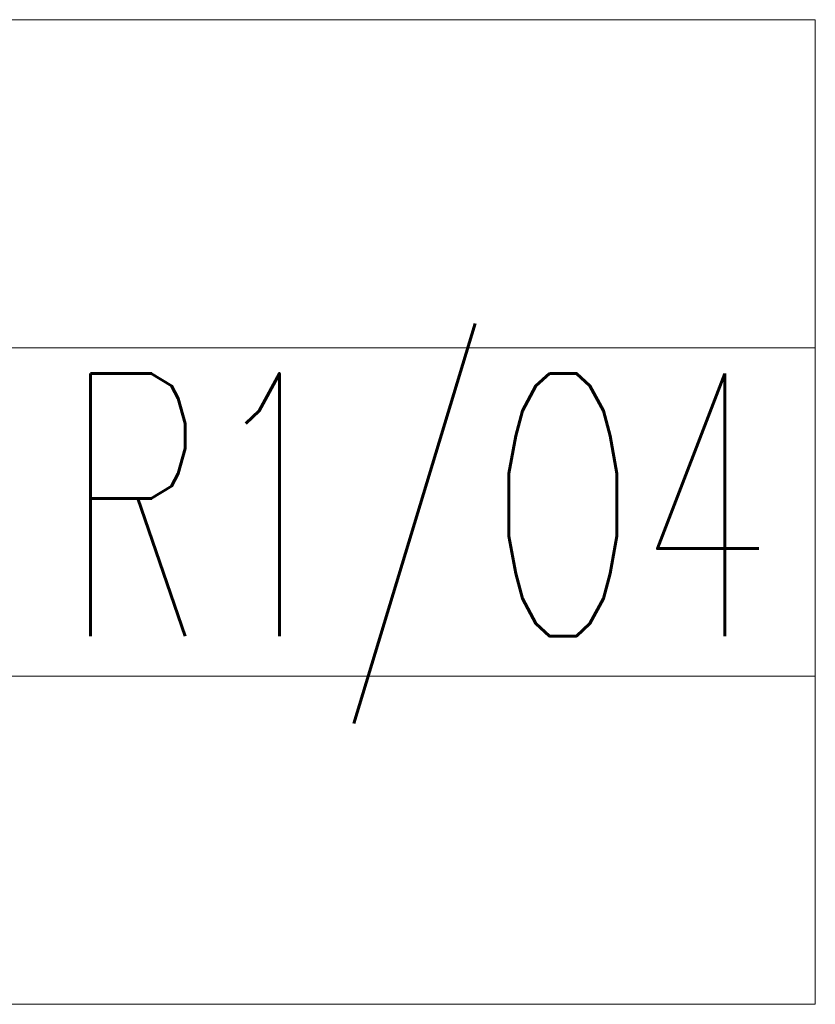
# Model space of a CAD drawing. Header units: millimetres. Extents: x -94648 to 68781, y -29623 to 11990.
# Tile 63 of 181: x -35461 to -35400, y -12653 to -12578. Entities that reach past the tile are written whole.
import ezdxf

# ---------------------------------------------------------------- set-up
doc = ezdxf.new("R2010")
doc.units = ezdxf.units.MM
doc.layers.add('-podklad', color=8, linetype='Continuous')
doc.layers.add('A_POWTARZALNE$0$A30_OPIS_POM', color=2, linetype='Continuous', lineweight=18)
doc.layers.add('IE_oswietlenie_nr_obw', color=51, linetype='Continuous', lineweight=20)
doc.styles.add('A_POWTARZALNE$0$Arial', font='arial.ttf')
doc.styles.add('ROMANS', font='romans.shx', dxfattribs={"width": 0.75, "height": 10})

# ---------------------------------------------------------------- blocks, each defined once
blk = doc.blocks.new('A_POWTARZALNE$0$ddd')
at = {"color": 8}
for p, q in [((2946.569, 2004.641), (3105.604, 2004.641)), ((3105.604, 2004.641), (3105.604, 1929.641)), ((2946.569, 1979.641), (3105.604, 1979.641)), ((2946.569, 1954.641), (3105.604, 1954.641)), ((2946.569, 1929.641), (3105.604, 1929.641))]:
    blk.add_line(p, q, dxfattribs=at)
at = {"color": 8, "style": 'A_POWTARZALNE$0$Arial'}
for tag, p in [('NAZWA_POMIESZCZENIA', (2951.259, 1984.672)), ('POWIERZCHNIA', (2951.771, 1960.296)), ('RODZAJ_POSADZKI', (2951.991, 1934.53))]:
    blk.add_attdef(tag, p, '', height=15, dxfattribs=at)
blk = doc.blocks.new('Goscim_parter')
at = {"layer": 'A_POWTARZALNE$0$A30_OPIS_POM', "color": 8}
blk.add_blockref('A_POWTARZALNE$0$ddd', (-38505.941, -14582.458), dxfattribs=at)

msp = doc.modelspace()

# ---------------------------------------------------------------- block references
at = {"layer": '-podklad'}
msp.add_blockref('Goscim_parter', (0, 0), dxfattribs=at)

# ---------------------------------------------------------------- texts
at = {"layer": 'IE_oswietlenie_nr_obw', "style": 'ROMANS', "width": 0.6}
msp.add_text('R1/O4', height=20, dxfattribs=at).set_placement((-35457.62208, -12624.76567))

doc.saveas('drawing.dxf')
